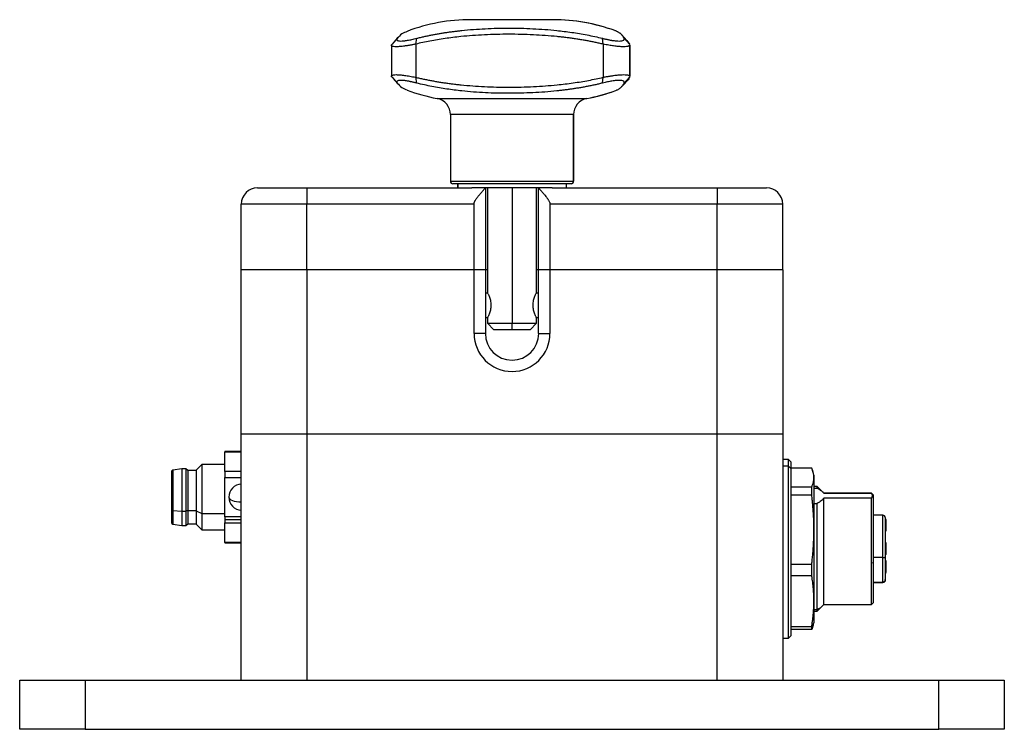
# Model space of a CAD drawing. Header units: inches. Extents: x 0.46 to 8.15, y 1.66 to 8.79.
# Tile 3 of 14: x 2.99 to 5.35, y 4.35 to 6.05. Entities that reach past the tile are written whole.
import ezdxf

# ---------------------------------------------------------------- set-up
doc = ezdxf.new("R2010")
doc.units = ezdxf.units.IN
doc.header["$MEASUREMENT"] = 0

msp = doc.modelspace()

# ---------------------------------------------------------------- linework, layer by layer
at = {"color": 7, "linetype": 'Continuous', "lineweight": 25}
for p, q in [((4.2714, 6.0517), (4.0746, 6.0517)), ((4.4222, 6.0246), (4.4195, 6.0253)), ((3.8979, 6.007), (3.8852, 5.993)), ((3.942, 5.993), (3.9446, 6.007)), ((4.3919, 5.993), (4.3901, 6.007)), ((4.4551, 5.993), (4.4421, 6.007)), ((4.4483, 6.0017), (4.4551, 5.993)), ((3.8839, 5.9904), (3.8839, 5.9161)), ((3.942, 5.993), (3.942, 5.9135)), ((4.3919, 5.993), (4.3919, 5.9135)), ((4.4555, 5.9913), (4.4556, 5.9908)), ((4.4556, 5.9152), (4.4556, 5.9913)), ((4.4556, 5.9908), (4.4556, 5.9157)), ((3.8852, 5.9135), (3.8979, 5.8995)), ((3.9446, 5.8995), (3.942, 5.9135)), ((4.3901, 5.8995), (4.3919, 5.9135)), ((4.4421, 5.8995), (4.4551, 5.9135)), ((4.4556, 5.9157), (4.4555, 5.9152)), ((4.4195, 5.8812), (4.4222, 5.8819)), ((3.9934, 5.8625), (4.3526, 5.8625)), ((4.3526, 5.8625), (4.3527, 5.8625)), ((4.0254, 5.8238), (4.0254, 5.6639)), ((4.3206, 5.8238), (4.0254, 5.8238)), ((4.3206, 5.8238), (4.3206, 5.6639)), ((4.3207, 5.8238), (4.3206, 5.8238)), ((4.3207, 5.6639), (4.3207, 5.8238)), ((3.5628, 5.6481), (3.6809, 5.6481)), ((3.6809, 5.6481), (3.6809, 5.6088)), ((3.6809, 5.6481), (4.0767, 5.6481)), ((4.0254, 5.6639), (4.3206, 5.6639)), ((4.3147, 5.658), (4.0313, 5.658)), ((4.0422, 5.658), (4.0422, 5.6481)), ((4.043, 5.658), (4.043, 5.6481)), ((4.2694, 5.6481), (4.0767, 5.6481)), ((4.1091, 5.6481), (4.1091, 5.6481)), ((4.1091, 5.6481), (4.1091, 5.4513)), ((4.114, 5.6481), (4.114, 5.3971)), ((4.1731, 5.6481), (4.1731, 5.3233)), ((4.2321, 5.3971), (4.2321, 5.6481)), ((4.237, 5.6481), (4.237, 5.6481)), ((4.237, 5.4513), (4.237, 5.6481)), ((4.2694, 5.6481), (4.6652, 5.6481)), ((4.304, 5.6481), (4.304, 5.658)), ((4.3148, 5.658), (4.3147, 5.658)), ((4.3206, 5.6639), (4.3207, 5.6639)), ((4.6652, 5.6481), (4.6652, 5.6088)), ((4.6652, 5.6481), (4.7833, 5.6481)), ((3.6809, 5.6088), (3.5235, 5.6088)), ((3.5235, 5.4513), (3.5235, 5.6088)), ((4.082, 5.6088), (3.6809, 5.6088)), ((3.6809, 5.4513), (3.6809, 5.6088)), ((4.082, 5.4513), (4.082, 5.6088)), ((4.6652, 5.6088), (4.2641, 5.6088)), ((4.2641, 5.6088), (4.2641, 5.4513)), ((4.6652, 5.4513), (4.6652, 5.6088)), ((4.8227, 5.6088), (4.6652, 5.6088)), ((4.8227, 5.4513), (4.8227, 5.6088)), ((3.6809, 5.4513), (3.5235, 5.4513)), ((3.5235, 5.0576), (3.5235, 5.4513)), ((4.082, 5.4513), (3.6809, 5.4513)), ((3.6809, 5.4513), (3.6809, 5.0576)), ((4.1091, 5.4513), (4.082, 5.4513)), ((4.082, 5.2987), (4.082, 5.4513)), ((4.114, 5.4513), (4.1091, 5.4513)), ((4.1091, 5.4513), (4.1091, 5.2987)), ((4.237, 5.4513), (4.2321, 5.4513)), ((4.2641, 5.4513), (4.237, 5.4513)), ((4.237, 5.2987), (4.237, 5.4513)), ((4.6652, 5.4513), (4.2641, 5.4513)), ((4.2641, 5.4513), (4.2641, 5.2987)), ((4.8227, 5.4513), (4.6652, 5.4513)), ((4.6652, 5.0576), (4.6652, 5.4513)), ((4.8227, 5.4513), (4.8227, 5.0576)), ((4.1091, 5.3962), (4.1142, 5.3962)), ((4.2316, 5.3962), (4.237, 5.3962)), ((4.1091, 5.3371), (4.1142, 5.3371)), ((4.114, 5.3361), (4.114, 5.3233)), ((4.114, 5.3233), (4.1298, 5.3076)), ((4.114, 5.3233), (4.1731, 5.3233)), ((4.1731, 5.3233), (4.2321, 5.3233)), ((4.1731, 5.3076), (4.1731, 5.3233)), ((4.2164, 5.3076), (4.2321, 5.3233)), ((4.2316, 5.3371), (4.237, 5.3371)), ((4.2321, 5.3233), (4.2321, 5.3361)), ((4.1091, 5.2987), (4.082, 5.2987)), ((4.1731, 5.3076), (4.1298, 5.3076)), ((4.2164, 5.3076), (4.1731, 5.3076)), ((4.237, 5.2987), (4.2641, 5.2987)), ((3.5235, 4.467), (3.5235, 5.0576)), ((3.5235, 5.0576), (3.6809, 5.0576)), ((3.6809, 5.0576), (3.6809, 4.467)), ((3.6809, 5.0576), (4.6652, 5.0576)), ((4.6652, 4.467), (4.6652, 5.0576)), ((4.6652, 5.0576), (4.8227, 5.0576)), ((4.8227, 5.0576), (4.8227, 4.467)), ((3.5235, 5.0153), (3.4841, 5.0153)), ((3.4841, 5.0153), (3.4841, 5.0149)), ((3.4841, 5.0149), (3.5235, 5.0149)), ((3.4841, 4.9675), (3.4841, 5.0149)), ((3.4292, 4.9847), (3.4154, 4.971)), ((3.4841, 4.9847), (3.4292, 4.9847)), ((3.4292, 4.9847), (3.4292, 4.8666)), ((4.8364, 4.9966), (4.8227, 4.9966)), ((4.8424, 4.9906), (4.8364, 4.9966)), ((4.8364, 4.9805), (4.8364, 4.9966)), ((4.8424, 4.9906), (4.8424, 4.975)), ((3.3561, 4.9666), (3.3561, 4.8757)), ((3.3807, 4.9739), (3.3594, 4.9705)), ((3.3594, 4.9705), (3.3594, 4.8737)), ((3.3906, 4.9739), (3.3807, 4.9739)), ((3.3807, 4.9739), (3.3807, 4.872)), ((3.3955, 4.97), (3.3906, 4.9739)), ((3.3906, 4.9739), (3.3906, 4.872)), ((3.4152, 4.97), (3.3955, 4.97)), ((3.3955, 4.97), (3.3955, 4.874)), ((3.4154, 4.971), (3.4152, 4.971)), ((3.4152, 4.971), (3.4152, 4.8735)), ((3.4154, 4.971), (3.4154, 4.8735)), ((3.5235, 4.9675), (3.4841, 4.9675)), ((3.4841, 4.9675), (3.4841, 4.9534)), ((4.8364, 4.9805), (4.8227, 4.9805)), ((4.8364, 4.5674), (4.8364, 4.9805)), ((4.8424, 4.975), (4.8364, 4.9805)), ((4.8922, 4.9753), (4.8424, 4.9753)), ((4.8922, 4.9753), (4.8424, 4.9753)), ((4.8424, 4.975), (4.8424, 4.5733)), ((4.8956, 4.9654), (4.8922, 4.9753)), ((4.8975, 4.9591), (4.8958, 4.9654)), ((3.4841, 4.9534), (3.5235, 4.9534)), ((3.4841, 4.8586), (3.4841, 4.9534)), ((4.8975, 4.9591), (4.8975, 4.9531)), ((4.8975, 4.9531), (4.8975, 4.8278)), ((4.8424, 4.9309), (4.8922, 4.9309)), ((4.8922, 4.9107), (4.8922, 4.9309)), ((4.9053, 4.9316), (4.8975, 4.9316)), ((4.8975, 4.9277), (4.9053, 4.9277)), ((4.9166, 4.9203), (4.9053, 4.9316)), ((4.9053, 4.9277), (4.9053, 4.9316)), ((4.9211, 4.9158), (4.9182, 4.9188)), ((5.0353, 4.9158), (4.9211, 4.9158)), ((4.9211, 4.9153), (4.9211, 4.9158)), ((4.9211, 4.9153), (5.0353, 4.9153)), ((5.0392, 4.9119), (5.0353, 4.9158)), ((5.0353, 4.9153), (5.0353, 4.9158)), ((4.8922, 4.9107), (4.8424, 4.9107)), ((4.8975, 4.8911), (4.9053, 4.8911)), ((4.9053, 4.6363), (4.9053, 4.8911)), ((4.9211, 4.6481), (4.9211, 4.9035)), ((5.0353, 4.9035), (4.9211, 4.9035)), ((5.0353, 4.7473), (5.0353, 4.9035)), ((5.0392, 4.9119), (5.0392, 4.7484)), ((3.3561, 4.8757), (3.3561, 4.8454)), ((3.3594, 4.8737), (3.3807, 4.872)), ((3.3594, 4.8737), (3.3594, 4.8415)), ((3.3807, 4.872), (3.3906, 4.872)), ((3.3807, 4.872), (3.3807, 4.8381)), ((3.3955, 4.874), (3.3906, 4.872)), ((3.3906, 4.872), (3.3906, 4.8381)), ((3.3955, 4.874), (3.4152, 4.874)), ((3.3955, 4.874), (3.3955, 4.842)), ((3.4152, 4.8735), (3.4154, 4.8735)), ((3.4152, 4.8735), (3.4152, 4.841)), ((3.4154, 4.8735), (3.4292, 4.8666)), ((3.4154, 4.8735), (3.4154, 4.841)), ((3.4292, 4.8666), (3.4841, 4.8666)), ((3.4292, 4.8666), (3.4292, 4.8273)), ((3.5235, 4.8586), (3.4841, 4.8586)), ((3.4841, 4.8586), (3.4841, 4.8514)), ((3.5235, 4.8514), (3.4841, 4.8514)), ((3.4841, 4.8514), (3.4841, 4.8445)), ((3.4841, 4.8445), (3.5235, 4.8445)), ((3.4841, 4.7971), (3.4841, 4.8445)), ((5.0628, 4.8627), (5.0392, 4.8627)), ((5.0628, 4.7611), (5.0628, 4.8627)), ((5.0687, 4.8568), (5.0687, 4.7626)), ((5.0707, 4.8527), (5.0687, 4.8527)), ((3.3594, 4.8415), (3.3807, 4.8381)), ((3.3807, 4.8381), (3.3906, 4.8381)), ((3.3906, 4.8381), (3.3955, 4.842)), ((3.3955, 4.842), (3.4152, 4.842)), ((3.4152, 4.841), (3.4154, 4.841)), ((3.4154, 4.841), (3.4292, 4.8273)), ((3.4292, 4.8273), (3.4841, 4.8273)), ((4.8975, 4.8278), (4.8975, 4.6567)), ((5.0687, 4.8411), (5.0707, 4.8411)), ((5.0687, 4.8365), (5.0707, 4.8365)), ((5.0707, 4.8359), (5.0687, 4.8359)), ((5.0687, 4.8325), (5.0707, 4.8325)), ((5.0707, 4.8302), (5.0687, 4.8302)), ((5.0707, 4.827), (5.0687, 4.827)), ((5.0687, 4.8251), (5.0707, 4.8251)), ((5.0707, 4.8302), (5.0707, 4.8325)), ((5.0707, 4.827), (5.0707, 4.8302)), ((3.5235, 4.7971), (3.4841, 4.7971)), ((3.4841, 4.7971), (3.4841, 4.7967)), ((3.4841, 4.7967), (3.5235, 4.7967)), ((5.0707, 4.7961), (5.0687, 4.7961)), ((5.0707, 4.7955), (5.0687, 4.7955)), ((5.0707, 4.7921), (5.0707, 4.7955)), ((5.0707, 4.7921), (5.0687, 4.7921)), ((5.0707, 4.7887), (5.0687, 4.7887)), ((5.0687, 4.7855), (5.0707, 4.7855)), ((5.0707, 4.7841), (5.0687, 4.7841)), ((5.0687, 4.7837), (5.0707, 4.7837)), ((5.0707, 4.7783), (5.0687, 4.7783)), ((5.0707, 4.7747), (5.0687, 4.7747)), ((5.0707, 4.7841), (5.0707, 4.7855)), ((5.0392, 4.7484), (5.0353, 4.7473)), ((5.0628, 4.7611), (5.0392, 4.7611)), ((5.0392, 4.7484), (5.0392, 4.6521)), ((5.0628, 4.7022), (5.0628, 4.7611)), ((5.0707, 4.7685), (5.0687, 4.7685)), ((5.0687, 4.7626), (5.0687, 4.7081)), ((5.0707, 4.7535), (5.0687, 4.7535)), ((4.8424, 4.745), (4.8922, 4.745)), ((4.8922, 4.7174), (4.8922, 4.745)), ((5.0353, 4.6481), (5.0353, 4.7473)), ((5.0687, 4.7425), (5.0707, 4.7425)), ((5.0687, 4.7386), (5.0707, 4.7386)), ((5.0687, 4.7321), (5.0707, 4.7323)), ((5.0707, 4.7275), (5.0687, 4.7275)), ((5.0687, 4.7247), (5.0707, 4.7247)), ((5.0707, 4.739), (5.0707, 4.7402)), ((5.0707, 4.7275), (5.0707, 4.7323)), ((4.8922, 4.7174), (4.8424, 4.7174)), ((5.0392, 4.7022), (5.0628, 4.7022)), ((5.0392, 4.7016), (5.0628, 4.7016)), ((5.0392, 4.7013), (5.0628, 4.7013)), ((5.0687, 4.7076), (5.0687, 4.7081)), ((4.8975, 4.6567), (4.8975, 4.6048)), ((4.8975, 4.6363), (4.9053, 4.6363)), ((4.8975, 4.6324), (4.9053, 4.6324)), ((4.9053, 4.6324), (4.9182, 4.6452)), ((4.9053, 4.6324), (4.9053, 4.6363)), ((4.9182, 4.6452), (4.9211, 4.6481)), ((4.9211, 4.6481), (5.0353, 4.6481)), ((5.0353, 4.6481), (5.0392, 4.6521)), ((4.8424, 4.596), (4.8922, 4.596)), ((4.8922, 4.5886), (4.8424, 4.5886)), ((4.8956, 4.5986), (4.8922, 4.5886)), ((4.8956, 4.5986), (4.8922, 4.5887)), ((4.8922, 4.5886), (4.8922, 4.596)), ((4.8958, 4.5985), (4.8975, 4.6048)), ((4.8227, 4.5674), (4.8364, 4.5674)), ((4.8364, 4.5674), (4.8424, 4.5733)), ((2.992, 4.3489), (2.992, 4.467)), ((2.992, 4.467), (3.1494, 4.467)), ((3.1494, 4.467), (3.1494, 4.3489)), ((3.1494, 4.467), (5.1967, 4.467)), ((3.6809, 4.467), (4.6652, 4.467)), ((5.1967, 4.3489), (5.1967, 4.467)), ((5.1967, 4.467), (5.3542, 4.467)), ((5.3542, 4.467), (5.3542, 4.3489)), ((3.1494, 4.3489), (2.992, 4.3489)), ((3.1494, 4.3489), (5.1967, 4.3489)), ((5.3542, 4.3489), (5.1967, 4.3489))]:
    msp.add_line(p, q, dxfattribs=at)
at = {"color": 7, "linetype": 'Continuous', "lineweight": 25, "flags": 128}
for points in [[(4.4487, 6.002), (4.442, 6.0091), (4.4354, 6.0163)], [(4.4354, 5.8902), (4.442, 5.8973), (4.4487, 5.9045)], [(3.4939, 4.906), (3.4945, 4.9039), (3.4961, 4.9018), (3.4988, 4.8999), (3.5025, 4.8982), (3.5069, 4.8967), (3.512, 4.8956), (3.5176, 4.8949), (3.5235, 4.8946)], [(3.3561, 4.8757), (3.3562, 4.8753), (3.3564, 4.875), (3.3567, 4.8747), (3.3571, 4.8744), (3.3576, 4.8742), (3.3581, 4.874), (3.3588, 4.8738), (3.3594, 4.8737)]]:
    msp.add_lwpolyline(points, dxfattribs=at)
at = {"color": 7, "linetype": 'Continuous', "lineweight": 25}
for centre, radius, start, end in [((4.0746, 5.6186), 0.4331, 90, 110.7099), ((4.2714, 5.619), 0.4327, 69.6135, 89.9998), ((4.2715, 5.6186), 0.4331, 69.9975, 90), ((4.0746, 6.2879), 0.4331, 249.2899, 259.1931), ((4.2714, 6.2875), 0.4327, 280.812, 290.3862), ((3.9861, 5.8238), 0.0394, 0, 79.1931), ((4.36, 5.8238), 0.0394, 100.8232, 180.0101), ((4.3601, 5.8238), 0.0394, 100.8069, 180), ((4.2715, 6.2879), 0.4331, 280.8069, 290.0022), ((3.5628, 5.6088), 0.0394, 90, 180), ((4.0313, 5.6639), 0.00591, 180, 270), ((4.3147, 5.6639), 0.0059, 270.0135, 0.0135), ((4.3148, 5.6639), 0.00591, 270, 0), ((4.7833, 5.6088), 0.0394, 0, 90), ((4.1731, 5.2987), 0.0911, 180, 0), ((4.1731, 5.2987), 0.064, 180, 0), ((3.3601, 4.9666), 0.00392, 99.0903, 180), ((3.5255, 4.906), 0.0316, 93.6952, 180), ((3.5255, 4.906), 0.0316, 180, 266.3048), ((3.3601, 4.8454), 0.00392, 180, 260.9097), ((5.0628, 4.8568), 0.00591, 0, 90), ((5.0642, 4.7679), 0.00699, 258.6312, 310.389)]:
    msp.add_arc(centre, radius, start, end, dxfattribs=at)
for points, knots in [([(3.9446, 6.007), (3.9476, 6.0077), (3.9536, 6.0092), (3.9627, 6.0113), (3.9717, 6.0133), (3.9807, 6.0151), (3.9897, 6.0168), (3.9987, 6.0184), (4.0077, 6.0199), (4.0166, 6.0212), (4.0255, 6.0225), (4.0345, 6.0237), (4.0434, 6.0248), (4.0587, 6.0265), (4.0805, 6.0284), (4.1089, 6.0302), (4.1374, 6.0313), (4.1659, 6.0316), (4.1945, 6.0313), (4.2231, 6.0302), (4.2517, 6.0285), (4.2768, 6.0262), (4.2984, 6.0237), (4.3166, 6.0213), (4.3348, 6.0184), (4.3532, 6.0151), (4.3718, 6.0114), (4.384, 6.0084), (4.3901, 6.007)], [0, 0, 0, 0, 0.0219757, 0.0437126, 0.0652189, 0.0865038, 0.1075774, 0.1284506, 0.1491353, 0.1696444, 0.1899918, 0.2101923, 0.2302617, 0.2502166, 0.3132886, 0.375481, 0.4378061, 0.4998544, 0.561763, 0.6239534, 0.6861454, 0.7492225, 0.7893336, 0.8299697, 0.8712542, 0.913295, 0.9561844, 1, 1, 1, 1]), ([(4.4421, 6.007), (4.4417, 6.0077), (4.441, 6.0092), (4.4397, 6.0112), (4.4383, 6.0132), (4.4367, 6.015), (4.435, 6.0167), (4.4332, 6.0182), (4.4313, 6.0197), (4.4292, 6.0211), (4.427, 6.0223), (4.4247, 6.0235), (4.423, 6.0242), (4.4222, 6.0246)], [0, 0, 0, 0, 0.095352, 0.189688, 0.283045, 0.37546, 0.466975, 0.557636, 0.647492, 0.736597, 0.825008, 0.912787, 1, 1, 1, 1]), ([(3.9007, 6.0104), (3.8985, 6.008), (3.8942, 6.0032), (3.8899, 5.9985), (3.8877, 5.9961)], [0, 0, 0, 0, 0.500285, 1, 1, 1, 1]), ([(3.8979, 6.007), (3.8977, 6.0067), (3.8973, 6.0061), (3.897, 6.0053), (3.8968, 6.0045), (3.8968, 6.0039), (3.8969, 6.0032), (3.8973, 6.0026), (3.8982, 6.0017), (3.9007, 6.0007), (3.906, 6.0003), (3.9133, 6.0007), (3.9209, 6.0018), (3.9276, 6.0031), (3.933, 6.0042), (3.9386, 6.0055), (3.9426, 6.0065), (3.9446, 6.007)], [0, 0, 0, 0, 0.036382, 0.0725, 0.108393, 0.1441, 0.17966, 0.215114, 0.250499, 0.375791, 0.500202, 0.624706, 0.750116, 0.811929, 0.874042, 0.936662, 1, 1, 1, 1]), ([(3.9216, 6.0234), (3.9171, 6.0216), (3.9071, 6.0175), (3.9012, 6.0107), (3.8979, 6.007)], [0, 0, 0, 0, 0.444452, 1, 1, 1, 1]), ([(4.3919, 5.993), (4.3888, 5.9937), (4.3825, 5.9952), (4.3729, 5.9973), (4.3633, 5.9992), (4.3534, 6.0011), (4.3435, 6.0028), (4.3334, 6.0045), (4.3232, 6.006), (4.3129, 6.0075), (4.3024, 6.0088), (4.2918, 6.01), (4.266, 6.0127), (4.2239, 6.0158), (4.1655, 6.0171), (4.1072, 6.0158), (4.0625, 6.0125), (4.0313, 6.009), (4.0125, 6.0065), (3.9942, 6.0037), (3.9763, 6.0005), (3.9589, 5.997), (3.9476, 5.9943), (3.942, 5.993)], [0, 0, 0, 0, 0.022031, 0.044198, 0.066503, 0.088951, 0.111542, 0.134281, 0.15717, 0.180212, 0.203409, 0.226764, 0.250279, 0.373611, 0.500157, 0.626841, 0.750304, 0.793188, 0.835543, 0.877385, 0.91873, 0.959596, 1, 1, 1, 1]), ([(4.3901, 6.007), (4.3913, 6.0067), (4.3937, 6.0061), (4.3971, 6.0053), (4.4005, 6.0045), (4.4038, 6.0039), (4.4069, 6.0032), (4.41, 6.0026), (4.4155, 6.0017), (4.4229, 6.0007), (4.4308, 6.0003), (4.4369, 6.0007), (4.4403, 6.0018), (4.4418, 6.0031), (4.4425, 6.0042), (4.4426, 6.0055), (4.4422, 6.0065), (4.4421, 6.007)], [0, 0, 0, 0, 0.036382, 0.0725, 0.108393, 0.1441, 0.17966, 0.215114, 0.250499, 0.375791, 0.500202, 0.624706, 0.750116, 0.811929, 0.874042, 0.936662, 1, 1, 1, 1]), ([(3.942, 5.993), (3.9408, 5.9928), (3.9383, 5.9923), (3.9346, 5.9916), (3.9311, 5.9909), (3.9277, 5.9903), (3.9244, 5.9898), (3.9213, 5.9892), (3.9183, 5.9888), (3.9123, 5.9879), (3.9041, 5.987), (3.8952, 5.9866), (3.8887, 5.987), (3.8854, 5.988), (3.8841, 5.9892), (3.8838, 5.9903), (3.8841, 5.9915), (3.8848, 5.9925), (3.8852, 5.993)], [0, 0, 0, 0, 0.032571, 0.064728, 0.096474, 0.127811, 0.158743, 0.189274, 0.219406, 0.249144, 0.375539, 0.499849, 0.62404, 0.750344, 0.810324, 0.87191, 0.935126, 1, 1, 1, 1]), ([(4.4556, 5.9908), (4.4555, 5.9906), (4.4554, 5.9902), (4.455, 5.9896), (4.4544, 5.9891), (4.4537, 5.9886), (4.4528, 5.9882), (4.4517, 5.9878), (4.4494, 5.9872), (4.4451, 5.9867), (4.4375, 5.9867), (4.4281, 5.9873), (4.4191, 5.9884), (4.4113, 5.9895), (4.4052, 5.9905), (4.3987, 5.9917), (4.3942, 5.9926), (4.3919, 5.993)], [0, 0, 0, 0, 0.036778, 0.073187, 0.109232, 0.144919, 0.180251, 0.215234, 0.249872, 0.375671, 0.500566, 0.624419, 0.750759, 0.810799, 0.872339, 0.935399, 1, 1, 1, 1]), ([(3.8852, 5.9135), (3.885, 5.9137), (3.8846, 5.9142), (3.8842, 5.9149), (3.8839, 5.9156), (3.8839, 5.9162), (3.8839, 5.9167), (3.8842, 5.9172), (3.8846, 5.9177), (3.8857, 5.9186), (3.8887, 5.9195), (3.8952, 5.9199), (3.9041, 5.9195), (3.9131, 5.9185), (3.9213, 5.9173), (3.9277, 5.9162), (3.9346, 5.9149), (3.9395, 5.914), (3.942, 5.9135)], [0, 0, 0, 0, 0.0325711, 0.064728, 0.0964736, 0.1278111, 0.1587434, 0.189274, 0.2194063, 0.2491437, 0.3755386, 0.4998494, 0.6240398, 0.7503442, 0.8103245, 0.8719095, 0.9351263, 1, 1, 1, 1]), ([(3.8877, 5.9104), (3.8899, 5.908), (3.8942, 5.9033), (3.8985, 5.8985), (3.9007, 5.8961)], [0, 0, 0, 0, 0.499723, 1, 1, 1, 1]), ([(3.9446, 5.8995), (3.9434, 5.8998), (3.9411, 5.9004), (3.9378, 5.9012), (3.9346, 5.9019), (3.9314, 5.9026), (3.9284, 5.9033), (3.9254, 5.9038), (3.9202, 5.9048), (3.9133, 5.9058), (3.906, 5.9062), (3.9006, 5.9058), (3.898, 5.9047), (3.8969, 5.9034), (3.8967, 5.9023), (3.897, 5.901), (3.8976, 5.9), (3.8979, 5.8995)], [0, 0, 0, 0, 0.036382, 0.0725, 0.108393, 0.1441, 0.17966, 0.215114, 0.250499, 0.375791, 0.500202, 0.624706, 0.750116, 0.811929, 0.874042, 0.936662, 1, 1, 1, 1]), ([(3.942, 5.9135), (3.9451, 5.9127), (3.9512, 5.9113), (3.9605, 5.9092), (3.97, 5.9073), (3.9796, 5.9054), (3.9893, 5.9037), (3.9992, 5.902), (4.0093, 5.9005), (4.0194, 5.899), (4.0297, 5.8977), (4.0402, 5.8965), (4.0657, 5.8937), (4.1074, 5.8907), (4.1656, 5.8893), (4.2241, 5.8907), (4.2692, 5.894), (4.3008, 5.8974), (4.3199, 5.8999), (4.3386, 5.9028), (4.3568, 5.906), (4.3746, 5.9095), (4.3861, 5.9121), (4.3919, 5.9135)], [0, 0, 0, 0, 0.022031, 0.044198, 0.066503, 0.088951, 0.111542, 0.134281, 0.15717, 0.180212, 0.203409, 0.226764, 0.250279, 0.373611, 0.500157, 0.626841, 0.750304, 0.793188, 0.835543, 0.877385, 0.91873, 0.959596, 1, 1, 1, 1]), ([(4.4421, 5.8995), (4.4422, 5.8998), (4.4424, 5.9004), (4.4425, 5.9012), (4.4425, 5.9019), (4.4423, 5.9026), (4.4419, 5.9033), (4.4413, 5.9038), (4.44, 5.9048), (4.4369, 5.9058), (4.4308, 5.9062), (4.4228, 5.9058), (4.4148, 5.9047), (4.4077, 5.9034), (4.4021, 5.9023), (4.3963, 5.901), (4.3922, 5.9), (4.3901, 5.8995)], [0, 0, 0, 0, 0.0363819, 0.0724997, 0.1083925, 0.1440997, 0.1796604, 0.215114, 0.2504993, 0.3757915, 0.5002019, 0.6247062, 0.7501164, 0.8119293, 0.8740418, 0.9366624, 1, 1, 1, 1]), ([(4.3919, 5.9135), (4.3932, 5.9137), (4.3958, 5.9142), (4.3997, 5.915), (4.4034, 5.9156), (4.407, 5.9162), (4.4104, 5.9168), (4.4138, 5.9173), (4.4198, 5.9182), (4.4281, 5.9192), (4.4375, 5.9198), (4.4451, 5.9198), (4.4498, 5.9192), (4.4526, 5.9184), (4.4541, 5.9177), (4.4552, 5.9168), (4.4554, 5.916), (4.4556, 5.9157)], [0, 0, 0, 0, 0.037126, 0.0737507, 0.1098776, 0.1455103, 0.1806527, 0.2153086, 0.2494822, 0.3757584, 0.4996244, 0.6241744, 0.7496379, 0.8106072, 0.8726399, 0.9357624, 1, 1, 1, 1]), ([(4.4551, 5.9135), (4.4538, 5.9108), (4.4521, 5.9075), (4.449, 5.9051), (4.4485, 5.9047)], [0, 0, 0, 0, 0.811642, 1, 1, 1, 1]), ([(3.8979, 5.8995), (3.9012, 5.8957), (3.9071, 5.8889), (3.9171, 5.8849), (3.9216, 5.8831)], [0, 0, 0, 0, 0.555557, 1, 1, 1, 1]), ([(4.3901, 5.8995), (4.3871, 5.8988), (4.3809, 5.8973), (4.3716, 5.8952), (4.3624, 5.8932), (4.3532, 5.8914), (4.344, 5.8897), (4.3349, 5.8881), (4.3257, 5.8866), (4.3166, 5.8852), (4.3076, 5.884), (4.2985, 5.8828), (4.2895, 5.8817), (4.274, 5.88), (4.252, 5.878), (4.2233, 5.8763), (4.1947, 5.8752), (4.1661, 5.8749), (4.1376, 5.8752), (4.1091, 5.8762), (4.0807, 5.878), (4.0559, 5.8803), (4.0346, 5.8827), (4.0167, 5.8852), (3.9987, 5.888), (3.9807, 5.8914), (3.9626, 5.8951), (3.9506, 5.898), (3.9446, 5.8995)], [0, 0, 0, 0, 0.021976, 0.043713, 0.065219, 0.086504, 0.107577, 0.128451, 0.149135, 0.169644, 0.189992, 0.210192, 0.230262, 0.250217, 0.313289, 0.375481, 0.437806, 0.499854, 0.561763, 0.623953, 0.686145, 0.749223, 0.789334, 0.82997, 0.871254, 0.913295, 0.956184, 1, 1, 1, 1]), ([(4.4222, 5.8819), (4.4231, 5.8823), (4.4249, 5.8831), (4.4274, 5.8844), (4.4298, 5.8858), (4.4321, 5.8873), (4.4342, 5.889), (4.4361, 5.8908), (4.4378, 5.8928), (4.4394, 5.8949), (4.4409, 5.8971), (4.4417, 5.8987), (4.4421, 5.8995)], [0, 0, 0, 0, 0.095964, 0.192622, 0.29006, 0.388358, 0.487591, 0.587829, 0.689134, 0.791563, 0.89517, 1, 1, 1, 1]), ([(4.082, 5.6088), (4.082, 5.6092), (4.0821, 5.6101), (4.0823, 5.6115), (4.0827, 5.6131), (4.0833, 5.6148), (4.0845, 5.6173), (4.0863, 5.6203), (4.0886, 5.6235), (4.091, 5.6266), (4.0942, 5.6306), (4.0983, 5.6353), (4.1025, 5.6402), (4.1055, 5.6436), (4.1073, 5.6457), (4.1083, 5.6469), (4.109, 5.6478), (4.109, 5.648), (4.1091, 5.6481)], [0, 0, 0, 0, 0.020125, 0.041021, 0.062885, 0.092681, 0.125662, 0.188341, 0.251022, 0.313278, 0.375444, 0.500514, 0.634028, 0.75023, 0.815916, 0.87909, 0.940265, 1, 1, 1, 1]), ([(4.237, 5.6481), (4.2371, 5.648), (4.2371, 5.6479), (4.2373, 5.6476), (4.2376, 5.6472), (4.2381, 5.6466), (4.2387, 5.6458), (4.2394, 5.645), (4.2409, 5.6433), (4.2436, 5.6402), (4.2479, 5.6353), (4.2522, 5.6303), (4.2554, 5.6263), (4.2579, 5.623), (4.2599, 5.6201), (4.2618, 5.6169), (4.2631, 5.6141), (4.2639, 5.6114), (4.2641, 5.6096), (4.2641, 5.6088)], [0, 0, 0, 0, 0.034105, 0.068602, 0.103601, 0.13921, 0.175528, 0.212652, 0.25067, 0.366644, 0.499915, 0.624476, 0.709163, 0.749146, 0.819017, 0.873569, 0.920458, 0.96226, 1, 1, 1, 1]), ([(4.114, 5.3971), (4.1141, 5.397), (4.1142, 5.3968), (4.1154, 5.3943), (4.1181, 5.3887), (4.1209, 5.3804), (4.1223, 5.3727), (4.1224, 5.3686), (4.1225, 5.3666)], [0, 0, 0, 0, 0.123884, 0.249941, 0.499912, 0.749276, 0.876092, 1, 1, 1, 1]), ([(4.2236, 5.3666), (4.2237, 5.3686), (4.2238, 5.3727), (4.2253, 5.3804), (4.228, 5.3887), (4.2307, 5.3944), (4.2319, 5.3966), (4.2322, 5.3973), (4.2321, 5.3971), (4.2321, 5.3971)], [0, 0, 0, 0, 0.123894, 0.250717, 0.500286, 0.749367, 0.875215, 0.999569, 1, 1, 1, 1]), ([(4.1225, 5.3666), (4.1224, 5.3646), (4.1223, 5.3605), (4.1209, 5.3528), (4.1181, 5.3446), (4.1154, 5.3389), (4.1143, 5.3366), (4.1139, 5.3359), (4.114, 5.3361), (4.114, 5.3361)], [0, 0, 0, 0, 0.123894, 0.250717, 0.500286, 0.749367, 0.875215, 0.999569, 1, 1, 1, 1]), ([(4.2321, 5.3361), (4.2321, 5.3362), (4.2319, 5.3365), (4.2307, 5.3389), (4.2281, 5.3445), (4.2253, 5.3529), (4.2238, 5.3605), (4.2237, 5.3646), (4.2236, 5.3666)], [0, 0, 0, 0, 0.123884, 0.249941, 0.499912, 0.749276, 0.876092, 1, 1, 1, 1]), ([(4.8975, 4.9531), (4.8975, 4.954), (4.8974, 4.9558), (4.8972, 4.9585), (4.8968, 4.9612), (4.8962, 4.9639), (4.8954, 4.9667), (4.8945, 4.9696), (4.8935, 4.9724), (4.8926, 4.9744), (4.8922, 4.9753)], [0, 0, 0, 0, 0.118957, 0.239585, 0.361913, 0.48597, 0.611782, 0.739374, 0.868772, 1, 1, 1, 1]), ([(4.8922, 4.9309), (4.8927, 4.932), (4.8936, 4.9342), (4.8948, 4.9375), (4.8958, 4.9407), (4.8965, 4.9439), (4.8971, 4.947), (4.8974, 4.9501), (4.8975, 4.9521), (4.8975, 4.9531)], [0, 0, 0, 0, 0.149825, 0.297264, 0.442355, 0.585133, 0.725639, 0.863914, 1, 1, 1, 1]), ([(4.9053, 4.9277), (4.9063, 4.9271), (4.9081, 4.9261), (4.9105, 4.9246), (4.9128, 4.9231), (4.9152, 4.9214), (4.9174, 4.9195), (4.9196, 4.9174), (4.9206, 4.916), (4.9211, 4.9153)], [0, 0, 0, 0, 0.128975, 0.255244, 0.379101, 0.500874, 0.671061, 0.83698, 1, 1, 1, 1]), ([(5.0353, 4.9153), (5.0355, 4.9149), (5.036, 4.9141), (5.0365, 4.9129), (5.0369, 4.9118), (5.0372, 4.9106), (5.0373, 4.9091), (5.0371, 4.9074), (5.0364, 4.9054), (5.0357, 4.9041), (5.0353, 4.9035)], [0, 0, 0, 0, 0.100449, 0.20028, 0.29983, 0.399444, 0.49947, 0.666222, 0.83253, 1, 1, 1, 1]), ([(4.8975, 4.8278), (4.8975, 4.8311), (4.8974, 4.8378), (4.8972, 4.8478), (4.8968, 4.8579), (4.8962, 4.8682), (4.8954, 4.8787), (4.8945, 4.8892), (4.8935, 4.8999), (4.8926, 4.9071), (4.8922, 4.9107)], [0, 0, 0, 0, 0.118957, 0.239585, 0.361913, 0.48597, 0.611782, 0.739374, 0.868772, 1, 1, 1, 1]), ([(4.9211, 4.9035), (4.9208, 4.903), (4.9202, 4.9022), (4.9191, 4.9009), (4.9179, 4.8997), (4.9165, 4.8984), (4.9141, 4.8966), (4.9106, 4.8941), (4.9071, 4.8921), (4.9053, 4.8911)], [0, 0, 0, 0, 0.097645, 0.196059, 0.295551, 0.396418, 0.498934, 0.744394, 1, 1, 1, 1]), ([(5.0707, 4.8474), (5.0707, 4.848), (5.0707, 4.8493), (5.0707, 4.8512), (5.0707, 4.8526), (5.0707, 4.8526), (5.0707, 4.8526)], [0, 0, 0, 0, 0.2142951, 0.420846, 0.8656655, 1, 1, 1, 1]), ([(5.0707, 4.8411), (5.0707, 4.8424), (5.0707, 4.8445), (5.0707, 4.847), (5.0707, 4.8483), (5.0707, 4.8488), (5.0707, 4.8489)], [0, 0, 0, 0, 0.4850657, 0.8155006, 0.960892, 1, 1, 1, 1]), ([(5.0707, 4.8365), (5.0707, 4.8365), (5.0707, 4.8366), (5.0707, 4.8369), (5.0707, 4.8374), (5.0707, 4.8385), (5.0707, 4.84), (5.0707, 4.8419), (5.0707, 4.8436), (5.0707, 4.8444), (5.0707, 4.8445)], [0, 0, 0, 0, 0.014024, 0.057487, 0.109805, 0.235381, 0.459623, 0.703768, 0.941844, 1, 1, 1, 1]), ([(4.8922, 4.745), (4.8927, 4.7491), (4.8936, 4.7573), (4.8948, 4.7695), (4.8958, 4.7815), (4.8965, 4.7933), (4.8971, 4.805), (4.8974, 4.8165), (4.8975, 4.8241), (4.8975, 4.8278)], [0, 0, 0, 0, 0.1498245, 0.2972642, 0.4423546, 0.5851331, 0.7256391, 0.8639137, 1, 1, 1, 1]), ([(5.0707, 4.8359), (5.0707, 4.8363), (5.0707, 4.837), (5.0707, 4.8376), (5.0707, 4.838), (5.0707, 4.8383), (5.0707, 4.8386), (5.0707, 4.8388), (5.0707, 4.8389), (5.0707, 4.839), (5.0707, 4.8391), (5.0707, 4.8391), (5.0707, 4.8391)], [0, 0, 0, 0, 0.398425, 0.50197, 0.590617, 0.666483, 0.723369, 0.786007, 0.858816, 0.931626, 0.994263, 1, 1, 1, 1]), ([(5.0707, 4.8326), (5.0707, 4.8325), (5.0707, 4.8325), (5.0707, 4.8325), (5.0707, 4.8326), (5.0707, 4.8328), (5.0707, 4.833), (5.0707, 4.8333), (5.0707, 4.8335), (5.0707, 4.8338), (5.0707, 4.8341), (5.0707, 4.8344), (5.0707, 4.8346), (5.0707, 4.8352), (5.0707, 4.8356), (5.0707, 4.8359)], [0, 0, 0, 0, 0.039813, 0.077961, 0.116811, 0.15972, 0.209228, 0.258736, 0.301646, 0.340496, 0.378643, 0.459917, 0.559484, 0.717618, 1, 1, 1, 1]), ([(5.0707, 4.8251), (5.0707, 4.8251), (5.0707, 4.8252), (5.0707, 4.8255), (5.0707, 4.8258), (5.0707, 4.8262), (5.0707, 4.8265), (5.0707, 4.8267), (5.0707, 4.8269), (5.0707, 4.827), (5.0707, 4.827)], [0, 0, 0, 0, 0.1065846, 0.2581633, 0.4196009, 0.5525812, 0.6774285, 0.7695789, 0.8757988, 1, 1, 1, 1]), ([(5.0707, 4.7955), (5.0707, 4.7957), (5.0707, 4.7958), (5.0707, 4.7961), (5.0707, 4.7961), (5.0707, 4.7961)], [0, 0, 0, 0, 0.3983, 0.73122, 1, 1, 1, 1]), ([(5.0707, 4.7887), (5.0707, 4.7891), (5.0707, 4.7896), (5.0707, 4.7901), (5.0707, 4.7905), (5.0707, 4.7908), (5.0707, 4.7911), (5.0707, 4.7913), (5.0707, 4.7916), (5.0707, 4.7918), (5.0707, 4.792), (5.0707, 4.7921), (5.0707, 4.7921), (5.0707, 4.7921), (5.0707, 4.792)], [0, 0, 0, 0, 0.35952, 0.500761, 0.620693, 0.658854, 0.697717, 0.740642, 0.790167, 0.839693, 0.882617, 0.92148, 0.959641, 1, 1, 1, 1]), ([(5.0707, 4.7855), (5.0707, 4.7855), (5.0707, 4.7855), (5.0707, 4.7856), (5.0707, 4.7857), (5.0707, 4.7858), (5.0707, 4.786), (5.0707, 4.7863), (5.0707, 4.7866), (5.0707, 4.7871), (5.0707, 4.7878), (5.0707, 4.7884), (5.0707, 4.7887)], [0, 0, 0, 0, 0.005738, 0.068385, 0.141206, 0.214027, 0.276674, 0.333569, 0.414953, 0.511756, 0.686903, 1, 1, 1, 1]), ([(5.0707, 4.7837), (5.0707, 4.7837), (5.0707, 4.7837), (5.0707, 4.7838), (5.0707, 4.7839), (5.0707, 4.784), (5.0707, 4.7841)], [0, 0, 0, 0, 0.038173, 0.312942, 0.629663, 1, 1, 1, 1]), ([(5.0707, 4.7783), (5.0707, 4.7797), (5.0707, 4.7814), (5.0707, 4.7831), (5.0707, 4.7836), (5.0707, 4.7839), (5.0707, 4.784), (5.0707, 4.7841)], [0, 0, 0, 0, 0.714538, 0.87888, 0.934922, 0.982521, 1, 1, 1, 1]), ([(5.0707, 4.7747), (5.0707, 4.7758), (5.0707, 4.7767), (5.0707, 4.778), (5.0707, 4.7784), (5.0707, 4.7783)], [0, 0, 0, 0, 0.5, 0.5, 1, 1, 1, 1]), ([(5.0707, 4.7685), (5.0707, 4.7684), (5.0707, 4.769), (5.0707, 4.7708), (5.0707, 4.7716), (5.0707, 4.7731), (5.0707, 4.7739), (5.0707, 4.7747)], [0, 0, 0, 0, 0.5, 0.5, 0.75, 0.75, 1, 1, 1, 1]), ([(5.0707, 4.7426), (5.0707, 4.7427), (5.0707, 4.743), (5.0707, 4.7443), (5.0707, 4.7466), (5.0707, 4.7485), (5.0707, 4.7505), (5.0707, 4.752), (5.0707, 4.7531), (5.0707, 4.7535)], [0, 0, 0, 0, 0.089665, 0.364298, 0.494099, 0.628925, 0.759106, 0.898454, 1, 1, 1, 1]), ([(5.0707, 4.7387), (5.0707, 4.7387), (5.0707, 4.7386), (5.0707, 4.7394), (5.0707, 4.7408), (5.0707, 4.7422), (5.0707, 4.7429)], [0, 0, 0, 0, 0.100211, 0.406105, 0.699776, 1, 1, 1, 1]), ([(5.0707, 4.7404), (5.0707, 4.7406), (5.0707, 4.7411), (5.0707, 4.7417), (5.0707, 4.7418), (5.0707, 4.7421), (5.0707, 4.7423), (5.0707, 4.7424)], [0, 0, 0, 0, 0.5, 0.5, 0.75, 0.75, 1, 1, 1, 1]), ([(5.0707, 4.7323), (5.0707, 4.7324), (5.0707, 4.7325), (5.0707, 4.7327), (5.0707, 4.7331), (5.0707, 4.7335), (5.0707, 4.7341), (5.0707, 4.7352), (5.0707, 4.7371), (5.0707, 4.7386), (5.0707, 4.7395)], [0, 0, 0, 0, 0.019536, 0.063112, 0.106961, 0.158927, 0.219828, 0.363789, 0.620861, 1, 1, 1, 1]), ([(5.0707, 4.739), (5.0707, 4.739), (5.0707, 4.7389), (5.0707, 4.739), (5.0707, 4.739)], [0, 0, 0, 0, 0.2091479, 1, 1, 1, 1]), ([(5.0707, 4.7248), (5.0707, 4.7249), (5.0707, 4.7251), (5.0707, 4.7261), (5.0707, 4.727), (5.0707, 4.7275)], [0, 0, 0, 0, 0.3067144, 0.6356974, 1, 1, 1, 1]), ([(4.8975, 4.6567), (4.8975, 4.6591), (4.8974, 4.664), (4.8972, 4.6713), (4.8968, 4.6787), (4.8962, 4.6863), (4.8954, 4.6939), (4.8945, 4.7017), (4.8935, 4.7095), (4.8926, 4.7147), (4.8922, 4.7174)], [0, 0, 0, 0, 0.118957, 0.239585, 0.361913, 0.48597, 0.611782, 0.739374, 0.868772, 1, 1, 1, 1]), ([(5.0687, 4.7081), (5.0687, 4.7077), (5.0687, 4.707), (5.0683, 4.7058), (5.0678, 4.7048), (5.0668, 4.7036), (5.0652, 4.7024), (5.0636, 4.7022), (5.0628, 4.7022)], [0, 0, 0, 0, 0.1260856, 0.2483087, 0.371554, 0.5005903, 0.7483028, 1, 1, 1, 1]), ([(5.0628, 4.7016), (5.0632, 4.7017), (5.064, 4.7017), (5.0651, 4.7021), (5.0661, 4.7026), (5.0673, 4.7036), (5.0685, 4.7052), (5.0687, 4.7068), (5.0687, 4.7076)], [0, 0, 0, 0, 0.125906, 0.247983, 0.371311, 0.500822, 0.747984, 1, 1, 1, 1]), ([(5.0687, 4.7072), (5.0687, 4.7068), (5.0687, 4.7061), (5.0683, 4.705), (5.0678, 4.704), (5.0671, 4.7031), (5.0662, 4.7023), (5.0652, 4.7018), (5.064, 4.7014), (5.0632, 4.7014), (5.0628, 4.7013)], [0, 0, 0, 0, 0.126287, 0.248627, 0.371697, 0.500093, 0.621272, 0.746975, 0.87326, 1, 1, 1, 1]), ([(4.8922, 4.596), (4.8927, 4.5991), (4.8936, 4.605), (4.8948, 4.614), (4.8958, 4.6228), (4.8965, 4.6314), (4.8971, 4.64), (4.8974, 4.6484), (4.8975, 4.6539), (4.8975, 4.6567)], [0, 0, 0, 0, 0.149825, 0.297264, 0.442355, 0.585133, 0.725639, 0.863914, 1, 1, 1, 1]), ([(4.9053, 4.6363), (4.9089, 4.6383), (4.9141, 4.6412), (4.917, 4.6444), (4.9179, 4.6454)], [0, 0, 0, 0, 0.672793, 1, 1, 1, 1])]:
    msp.add_open_spline(points, degree=3, knots=knots, dxfattribs=at)

doc.saveas('drawing.dxf')
